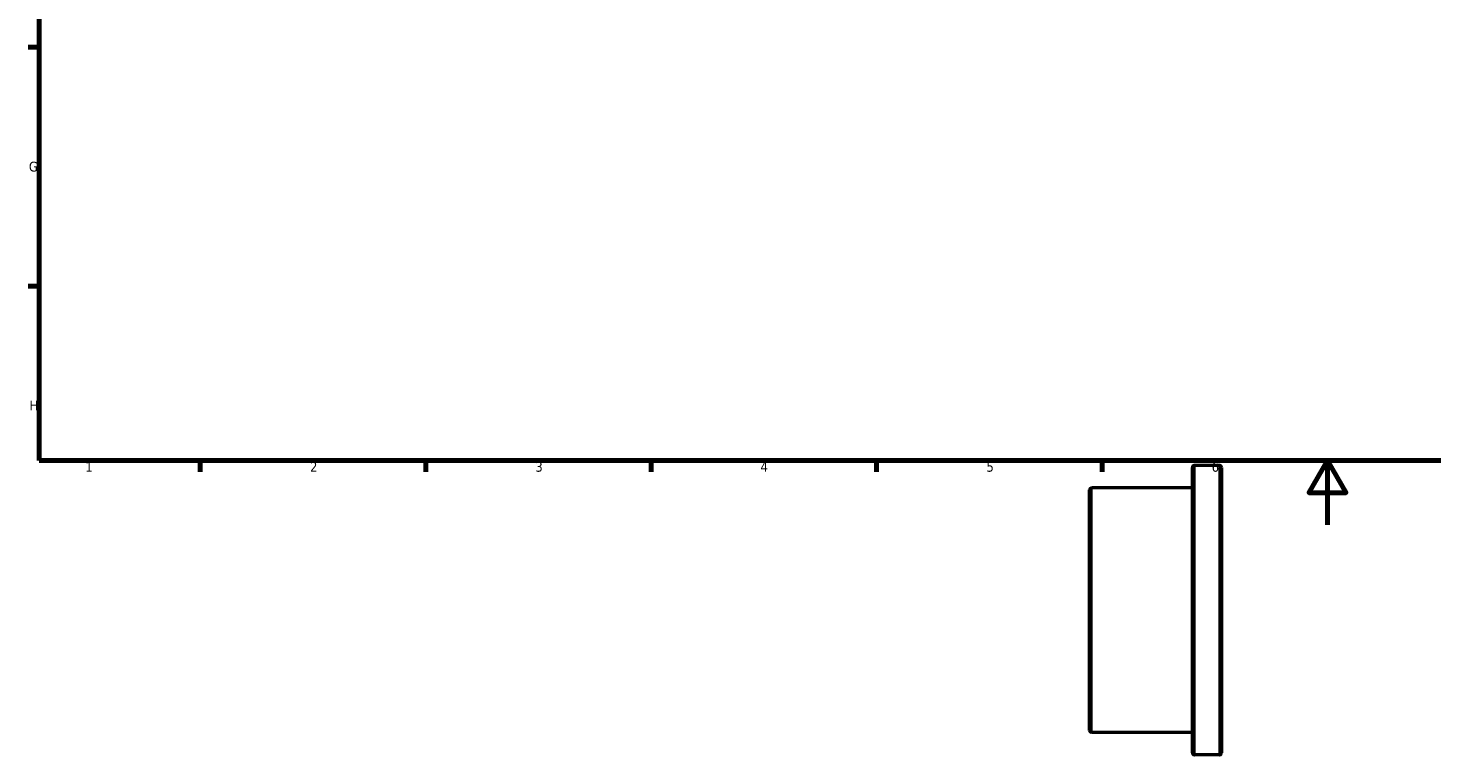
# Model space of a CAD drawing. Header units: millimetres. Extents: x -20 to 906, y -508 to 817.
# Tile 2 of 5: x 17 to 453, y -71 to 154. Entities that reach past the tile are written whole.
import ezdxf

# ---------------------------------------------------------------- set-up
doc = ezdxf.new("R2010")
doc.units = ezdxf.units.MM
for name, color, linetype, lineweight in [('Border (ANSI)', 7, 'Continuous', 70), ('Visible (ANSI)', 7, 'Continuous', 50), ('Visible Narrow (ANSI)', 7, 'Continuous', 35)]:
    doc.layers.add(name, color=color, linetype=linetype, lineweight=lineweight)
doc.styles.add('Note Text (ANSI)', font='tahoma.ttf')

# ---------------------------------------------------------------- blocks, each defined once
blk = doc.blocks.new('Borders Default Border')
at = {"layer": 'Border (ANSI)'}
for p, q in [((20, 148.5), (16.55, 148.5)), ((20, 74.25), (16.55, 74.25)), ((70.08, 20), (70.08, 16.55)), ((140.17, 20), (140.17, 16.55)), ((210.25, 20), (210.25, 16.55)), ((280.33, 20), (280.33, 16.55)), ((350.42, 20), (350.42, 16.55))]:
    blk.add_line(p, q, dxfattribs=at)
at = {"layer": 'Border (ANSI)', "flags": 128}
for points in [[(20, 20), (20, 574), (821, 574), (821, 20), (20, 20)], [(420.5, 0), (420.5, 20), (414.73, 10), (426.27, 10), (420.5, 20)]]:
    blk.add_lwpolyline(points, dxfattribs=at)
at = {"layer": 'Border (ANSI)', "char_height": 3.05, "attachment_point": 7, "style": 'Note Text (ANSI)'}
for s, insert in [('G', (16.81, 109.79)), ('H', (16.97, 35.6)), ('1', (34.35, 16.55)), ('2', (104.2, 16.55)), ('3', (174.26, 16.49)), ('4', (244.23, 16.55)), ('5', (314.48, 16.49)), ('6', (384.49, 16.49))]:
    blk.add_mtext(s, dxfattribs=dict(at, insert=insert))

msp = doc.modelspace()

# ---------------------------------------------------------------- linework, layer by layer
at = {"layer": 'Visible (ANSI)'}
for p, q in [((378.531, -70.841), (378.531, 17.899)), ((386.901, 18.529), (379.161, 18.529)), ((387.531, 17.899), (387.531, -70.841)), ((346.531, -63.841), (346.531, 10.899)), ((378.531, 11.529), (347.161, 11.529)), ((378.531, -64.471), (347.161, -64.471)), ((386.901, -71.471), (379.161, -71.471))]:
    msp.add_line(p, q, dxfattribs=at)
for centre, start, end in [((379.161, 17.899), 90, 180), ((386.901, 17.899), 0, 90), ((347.161, 10.899), 90, 180), ((347.161, -63.841), 180, 270), ((379.161, -70.841), 180, 270), ((386.901, -70.841), 270, 0)]:
    msp.add_arc(centre, 0.63, start, end, dxfattribs=at)
at = {"layer": 'Visible Narrow (ANSI)'}
for p, q in [((379.161, 17.975), (379.161, -70.917)), ((386.901, -70.917), (386.901, 17.975)), ((347.161, 11.061), (347.161, -64.003))]:
    msp.add_line(p, q, dxfattribs=at)

# ---------------------------------------------------------------- block references
msp.add_blockref('Borders Default Border', (0, 0))

doc.saveas('drawing.dxf')
